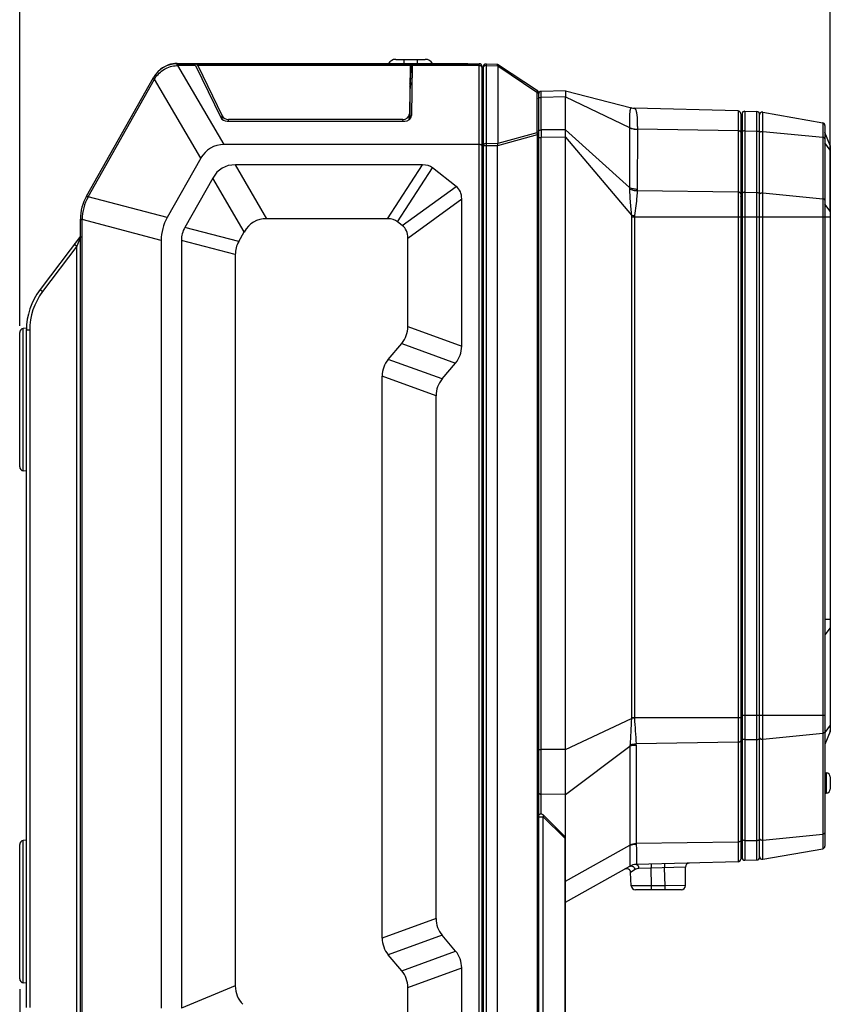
# Model space of a CAD drawing. Header units: millimetres. Extents: x 41 to 356, y 46 to 372.
# Tile 10 of 22: x 189 to 249, y 187 to 260. Entities that reach past the tile are written whole.
import ezdxf
from ezdxf.enums import TextEntityAlignment as Align

# ---------------------------------------------------------------- set-up
doc = ezdxf.new("R2010")
doc.units = ezdxf.units.MM
doc.header["$LTSCALE"] = 23.1
doc.layers.get('0').update_dxf_attribs({"linetype": 'CONTINUOUS'})
doc.layers.add('00_COMPONENTS', color=7, linetype='CONTINUOUS')
doc.layers.add('51__DRAFT_DIMS', color=7, linetype='CONTINUOUS')
doc.styles.get("Standard").update_dxf_attribs({"font": 'simfang.ttf'})
doc.dimstyles.new('DIMSTYLE_1', dxfattribs={"dimtxt": 3, "dimasz": 3, "dimexe": 2.5, "dimexo": 0.5, "dimgap": 0.75, "dimtad": 1, "dimdsep": 46, "dimtxsty": 'STANDARD', "dimblk": '_FILLED', "dimblk1": '_FILLED', "dimblk2": '_FILLED', "dimcen": 0.09, "dimclrt": 3, "dimazin": 2, "dimtp": 0.3, "dimtm": 0.3, "dimtfac": 1, "dimtofl": 0, "dimtmove": 0, "dimatfit": 3, "dimldrblk": '_FILLED', "dimfxl": 1, "dimtolj": 1, "dimarcsym": 0})
doc.dimstyles.new('DIMSTYLE_2', dxfattribs={"dimtxt": 3, "dimasz": 3, "dimexe": 2.5, "dimexo": 0.5, "dimgap": 0.75, "dimtad": 1, "dimdec": 1, "dimdsep": 46, "dimtxsty": 'STANDARD', "dimblk": '_FILLED', "dimblk1": '_FILLED', "dimblk2": '_FILLED', "dimcen": 0.09, "dimclrt": 3, "dimazin": 2, "dimtp": 0.3, "dimtm": 0.3, "dimtfac": 1, "dimtdec": 1, "dimtofl": 0, "dimtmove": 0, "dimatfit": 3, "dimldrblk": '_FILLED', "dimfxl": 1, "dimtolj": 1, "dimarcsym": 0})

# ---------------------------------------------------------------- blocks, each defined once
blk = doc.blocks.new('_FILLED')
at = {"color": 0, "linetype": 'ByBlock'}
blk.add_solid([(0, 0), (-1, 0.167), (-1, -0.167)], dxfattribs=at)
blk = doc.blocks.new('*D3')
at = {"layer": '51__DRAFT_DIMS', "color": 4, "transparency": 16777216}
for p, q in [((189.09, 237.434), (189.09, 276.963)), ((249.24, 246.008), (249.24, 276.963)), ((189.09, 274.463), (219.165, 274.463)), ((249.24, 274.463), (219.165, 274.463))]:
    blk.add_line(p, q, dxfattribs=at)
at = {"layer": '51__DRAFT_DIMS', "color": 4, "transparency": 16777216, "xscale": 3, "yscale": 3, "zscale": 3, "rotation": 180}
blk.add_blockref('_FILLED', (189.09, 274.463), dxfattribs=at)
at = {"layer": '51__DRAFT_DIMS', "color": 4, "transparency": 16777216, "xscale": 3, "yscale": 3, "zscale": 3}
blk.add_blockref('_FILLED', (249.24, 274.463), dxfattribs=at)
at = {"layer": '51__DRAFT_DIMS', "color": 3, "transparency": 16777216}
blk.add_text('60.2', height=3, dxfattribs=at).set_placement((219.165, 275.213), align=Align.CENTER)
blk = doc.blocks.new('*D4')
at = {"layer": '51__DRAFT_DIMS', "color": 4, "transparency": 16777216}
for p, q in [((189.09, 188.205), (189.09, 128.954)), ((229.59, 174.178), (229.59, 128.954)), ((189.09, 131.454), (209.34, 131.454)), ((229.59, 131.454), (209.34, 131.454))]:
    blk.add_line(p, q, dxfattribs=at)
at = {"layer": '51__DRAFT_DIMS', "color": 4, "transparency": 16777216, "xscale": 3, "yscale": 3, "zscale": 3, "rotation": 180}
blk.add_blockref('_FILLED', (189.09, 131.454), dxfattribs=at)
at = {"layer": '51__DRAFT_DIMS', "color": 4, "transparency": 16777216, "xscale": 3, "yscale": 3, "zscale": 3}
blk.add_blockref('_FILLED', (229.59, 131.454), dxfattribs=at)
at = {"layer": '51__DRAFT_DIMS', "color": 3, "transparency": 16777216}
blk.add_text('40.5', height=3, dxfattribs=at).set_placement((209.34, 132.204), align=Align.CENTER)

msp = doc.modelspace()

# ---------------------------------------------------------------- linework, layer by layer
at = {"layer": '00_COMPONENTS', "color": 4}
for p, q in [((200.752, 256.749), (200.834, 256.751)), ((200.781, 256.91), (200.781, 256.885)), ((200.834, 256.885), (200.834, 256.751)), ((204.258, 250.885), (200.834, 256.751)), ((202.138, 256.751), (200.834, 256.751)), ((218.061, 256.751), (202.299, 256.751)), ((217.59, 257.21), (217.59, 256.91)), ((218.1, 255.492), (218.153, 256.885)), ((223.19, 256.751), (218.211, 256.751)), ((218.59, 257.21), (218.59, 256.91)), ((220.49, 256.885), (220.49, 256.91)), ((223.19, 168.885), (223.19, 256.885)), ((223.694, 256.881), (223.694, 168.888)), ((223.694, 256.749), (224.556, 256.741)), ((224.561, 256.719), (227.463, 254.784)), ((198.979, 255.802), (199.095, 255.736)), ((199.095, 255.736), (199.137, 255.806)), ((194.168, 247.014), (199.095, 255.736)), ((202.519, 249.87), (199.095, 255.736)), ((218.041, 255.316), (218.069, 255.344)), ((218.1, 255.492), (218.069, 255.051)), ((227.463, 254.784), (227.463, 251.768)), ((229.59, 254.422), (227.787, 254.39)), ((227.787, 251.974), (227.787, 254.39)), ((229.59, 254.422), (234.331, 252.15)), ((234.703, 253.582), (234.709, 253.58)), ((204.106, 252.77), (204.122, 253.01)), ((242.395, 253.38), (242.395, 197.654)), ((242.895, 253.367), (242.895, 197.772)), ((243.795, 197.795), (243.795, 253.344)), ((244.225, 197.842), (244.225, 253.297)), ((204.578, 252.626), (204.586, 252.75)), ((217.509, 252.75), (217.497, 252.626)), ((234.331, 252.14), (234.33, 247.701)), ((248.675, 252.512), (248.675, 198.627)), ((227.499, 251.608), (224.539, 250.804)), ((227.463, 251.768), (224.558, 250.979)), ((227.499, 251.608), (227.499, 174.161)), ((227.59, 251.608), (227.499, 251.608)), ((227.59, 251.42), (227.787, 251.42)), ((229.59, 251.984), (227.787, 251.974)), ((229.59, 251.429), (227.787, 251.42)), ((227.787, 201.202), (227.787, 251.42)), ((229.59, 251.984), (234.33, 247.701)), ((229.59, 251.429), (234.488, 245.646)), ((234.922, 252.022), (234.921, 247.583)), ((242.395, 251.913), (234.922, 252.022)), ((242.895, 251.906), (243.795, 251.893)), ((244.225, 251.867), (248.675, 251.432)), ((224.538, 250.794), (223.49, 250.794)), ((224.554, 250.95), (223.694, 250.958)), ((249.226, 250.481), (248.84, 251.016)), ((249.226, 250.809), (249.226, 207.337)), ((223.49, 250.4), (223.39, 250.4)), ((207.435, 245.385), (205.1, 249.385)), ((216.392, 245.385), (218.987, 249.385)), ((217.135, 245.152), (219.731, 249.152)), ((205.745, 244.399), (203.411, 248.399)), ((217.48, 244.882), (221.48, 247.785)), ((194.052, 247.08), (194.168, 247.014)), ((194.159, 246.997), (194.168, 247.014)), ((200.035, 245.472), (194.168, 247.014)), ((242.395, 247.353), (234.918, 247.462)), ((242.895, 247.346), (243.795, 247.333)), ((244.225, 247.307), (248.675, 246.872)), ((217.89, 243.949), (221.89, 246.851)), ((249.226, 245.94), (248.84, 246.475)), ((193.59, 245.323), (193.724, 245.323)), ((193.724, 245.323), (193.724, 245.343)), ((193.724, 184.364), (193.724, 245.323)), ((199.59, 243.78), (193.724, 245.323)), ((234.481, 245.525), (234.481, 208.354)), ((234.481, 245.525), (242.59, 245.525)), ((234.703, 245.525), (234.703, 208.354)), ((242.59, 245.257), (242.69, 245.257)), ((242.69, 245.525), (248.84, 245.525)), ((249.24, 245.508), (248.84, 245.508)), ((205.341, 243.683), (201.341, 244.734)), ((193.606, 244.004), (193.332, 243.339)), ((193.531, 243.822), (193.522, 243.801)), ((193.606, 184.364), (193.606, 244.004)), ((205.09, 242.729), (201.09, 243.78)), ((193.332, 243.339), (190.79, 239.971)), ((193.332, 184.364), (193.332, 243.339)), ((189.359, 226.676), (189.359, 237.233)), ((189.831, 237.11), (189.59, 237.11)), ((189.831, 237.11), (189.831, 186.834)), ((217.89, 237.377), (221.89, 235.921)), ((217.436, 236.129), (221.436, 234.674)), ((220.444, 233.491), (216.444, 234.947)), ((219.99, 232.244), (215.99, 233.7)), ((249.24, 215.63), (248.84, 215.63)), ((249.226, 215.032), (248.84, 214.497)), ((229.59, 205.991), (234.482, 208.303)), ((234.481, 208.354), (242.59, 208.354)), ((242.59, 208.543), (248.84, 208.543)), ((249.226, 207.799), (248.84, 207.264)), ((244.225, 206.76), (248.675, 207.196)), ((229.59, 202.662), (234.375, 206.25)), ((234.375, 206.25), (234.375, 198.941)), ((242.395, 206.525), (234.834, 206.415)), ((234.837, 206.321), (234.837, 199.011)), ((242.895, 206.721), (243.795, 206.734)), ((227.59, 206), (227.787, 206)), ((227.787, 203.234), (227.787, 206)), ((229.59, 205.991), (227.787, 206)), ((248.94, 204.255), (248.94, 202.755)), ((229.59, 202.662), (227.787, 202.672)), ((227.59, 201.002), (227.932, 201.002)), ((227.932, 174.194), (227.932, 201.002)), ((229.532, 199.402), (227.932, 201.002)), ((244.225, 199.272), (248.675, 199.707)), ((189.359, 188.676), (189.359, 199.233)), ((229.532, 199.402), (229.532, 174.678)), ((229.532, 199.402), (229.59, 199.402)), ((229.59, 196.207), (234.376, 198.887)), ((242.395, 199.121), (234.837, 199.011)), ((242.895, 199.233), (243.795, 199.246)), ((234.375, 197.329), (234.376, 197.329)), ((234.838, 197.456), (234.837, 197.456)), ((235.94, 197.485), (235.948, 197.193)), ((236.94, 197.511), (236.947, 197.219)), ((234.754, 197.081), (234.423, 196.86)), ((238.49, 197.26), (235.025, 197.169)), ((235.983, 195.877), (235.948, 197.193)), ((236.983, 195.877), (236.947, 197.219)), ((235.983, 195.877), (234.475, 195.869)), ((235.983, 195.585), (235.983, 195.877)), ((236.983, 195.877), (235.983, 195.877)), ((238.49, 195.885), (236.983, 195.877)), ((236.983, 195.585), (236.983, 195.877)), ((219.99, 193.455), (215.99, 191.999)), ((220.444, 192.208), (216.444, 190.752)), ((217.436, 189.57), (221.436, 191.026)), ((217.89, 188.322), (221.89, 189.778)), ((205.09, 188.452), (201.09, 186.795))]:
    msp.add_line(p, q, dxfattribs=at)
at = {"layer": '00_COMPONENTS', "color": 7}
for p, q in [((200.758, 256.885), (223.19, 256.885)), ((200.781, 256.91), (222.34, 256.91)), ((202.138, 256.751), (204.022, 252.885)), ((202.299, 256.751), (204.122, 253.01)), ((216.999, 257.21), (219.181, 257.21)), ((218.061, 256.751), (218.009, 253.161)), ((218.211, 256.751), (218.157, 253.037)), ((222.34, 256.885), (222.34, 256.91)), ((223.39, 256.685), (223.39, 169.085)), ((223.49, 256.681), (223.49, 169.088)), ((223.694, 256.881), (224.539, 256.866)), ((224.54, 256.866), (227.501, 254.892)), ((224.556, 256.741), (224.558, 256.741)), ((224.558, 256.741), (224.558, 250.979)), ((194.043, 247.063), (199.016, 255.868)), ((218.069, 255.051), (218.069, 255.344)), ((218.069, 252.806), (218.069, 255.051)), ((227.59, 254.725), (227.59, 171.044)), ((229.59, 254.867), (227.787, 254.836)), ((229.59, 254.867), (229.59, 254.422)), ((229.59, 254.867), (234.486, 253.611)), ((229.59, 251.984), (229.59, 254.422)), ((242.395, 253.38), (234.703, 253.582)), ((218.008, 253.135), (217.969, 252.717)), ((242.59, 253.18), (242.59, 197.854)), ((242.69, 253.167), (242.69, 197.972)), ((242.895, 253.367), (243.795, 253.344)), ((243.99, 197.995), (243.99, 253.144)), ((244.225, 253.297), (248.675, 252.512)), ((204.485, 252.626), (217.657, 252.626)), ((217.509, 252.75), (204.586, 252.75)), ((248.84, 252.315), (248.84, 198.824)), ((229.59, 173.017), (229.59, 251.984)), ((249.226, 250.809), (248.84, 251.773)), ((223.19, 250.885), (204.258, 250.885)), ((224.538, 174.975), (224.538, 250.794)), ((249.24, 250.735), (249.24, 207.412)), ((202.519, 249.87), (200.035, 245.472)), ((218.987, 249.385), (205.1, 249.385)), ((221.48, 247.785), (219.731, 249.152)), ((203.411, 248.399), (201.341, 244.734)), ((221.89, 235.921), (221.89, 246.851)), ((193.59, 244.064), (193.59, 245.342)), ((216.392, 245.385), (207.435, 245.385)), ((217.48, 244.882), (217.135, 245.152)), ((193.59, 244.085), (190.599, 240.122)), ((205.341, 243.683), (205.745, 244.399)), ((199.59, 243.78), (199.59, 186.794)), ((201.09, 243.78), (201.09, 186.795)), ((217.89, 237.377), (217.89, 243.949)), ((205.09, 242.729), (205.09, 188.452)), ((189.09, 226.975), (189.09, 236.934)), ((189.592, 237.257), (189.359, 237.233)), ((189.59, 186.834), (189.59, 237.162)), ((216.444, 234.947), (217.436, 236.129)), ((220.444, 233.491), (221.436, 234.674)), ((215.99, 191.999), (215.99, 233.7)), ((219.99, 193.455), (219.99, 232.244)), ((189.59, 226.652), (189.359, 226.676)), ((249.226, 207.337), (248.84, 206.373)), ((248.84, 204.255), (248.94, 204.255)), ((249.24, 203.955), (249.24, 203.055)), ((248.84, 202.755), (248.94, 202.755)), ((229.532, 199.543), (227.932, 201.143)), ((189.09, 188.975), (189.09, 198.934)), ((189.59, 199.257), (189.359, 199.233)), ((244.225, 197.842), (248.675, 198.627)), ((229.59, 194.65), (234.376, 197.329)), ((242.395, 197.654), (234.837, 197.456)), ((242.895, 197.772), (243.795, 197.795)), ((234.475, 195.869), (234.423, 196.86)), ((238.49, 195.885), (238.49, 197.26)), ((238.19, 195.585), (234.775, 195.585)), ((221.436, 191.026), (220.444, 192.208)), ((217.436, 189.57), (216.444, 190.752)), ((221.89, 178.898), (221.89, 189.778)), ((189.59, 188.652), (189.359, 188.676)), ((217.89, 181.8), (217.89, 188.322))]:
    msp.add_line(p, q, dxfattribs=at)
at = {"layer": '00_COMPONENTS', "color": 4}
msp.add_lwpolyline([(193.522, 243.801), (193.503, 243.754), (193.482, 243.702)], dxfattribs=at)
at = {"layer": '00_COMPONENTS', "color": 7}
for centre, radius, start, end in [((200.758, 254.885), 2, 90, 150.54083), ((200.781, 254.935), 1.975, 90, 128.66968), ((216.999, 256.585), 0.625, 90, 148.66775), ((219.181, 256.585), 0.625, 31.33225, 90), ((223.19, 256.685), 0.2, 0, 90), ((223.69, 256.681), 0.2, 89, 180), ((224.89, 256.806), 0.34, 189.68091, 191.03332), ((223.29, 255.581), 0.2, 300.00668, 360), ((227.39, 254.725), 0.2, 0, 56.30993), ((227.79, 254.636), 0.2, 91, 180), ((234.729, 254.581), 1, 255.61337, 268.5), ((242.39, 253.18), 0.2, 0, 88.5), ((242.89, 253.167), 0.2, 88.5, 180), ((243.79, 253.144), 0.2, 0, 88.5), ((244.19, 253.1), 0.2, 80, 180), ((242.49, 252.596), 0.2, 300.00969, 360), ((248.64, 252.315), 0.2, 0, 80), ((249.04, 250.735), 0.2, 0, 21.80141), ((197.09, 245.342), 3.5, 150.54083, 180), ((194.59, 237.11), 5, 142.95753, 180), ((189.39, 236.934), 0.3, 96, 180), ((189.39, 226.975), 0.3, 180, 264), ((249.04, 207.412), 0.2, 338.19859, 360), ((248.94, 203.955), 0.3, 0, 90), ((248.94, 203.055), 0.3, 270, 360), ((227.79, 201.002), 0.2, 45, 180), ((229.39, 199.402), 0.2, 0, 45), ((189.39, 198.934), 0.3, 96, 180), ((248.64, 198.824), 0.2, 280, 360), ((242.49, 198.543), 0.2, 0, 59.99031), ((244.19, 198.039), 0.2, 180, 280), ((234.863, 196.456), 1, 91.5, 119.24883), ((238.79, 197.26), 0.3, 91.5, 180), ((242.39, 197.854), 0.2, 271.5, 360), ((242.89, 197.972), 0.2, 180, 271.5), ((243.79, 197.995), 0.2, 271.5, 360), ((234.124, 196.845), 0.3, 3, 119.24883), ((234.775, 195.885), 0.3, 183, 270), ((238.19, 195.885), 0.3, 270, 360), ((189.39, 188.975), 0.3, 180, 264)]:
    msp.add_arc(centre, radius, start, end, dxfattribs=at)
at = {"layer": '00_COMPONENTS', "color": 4}
for centre, radius, start, end in [((234.732, 254.569), 0.989, 255.61484, 268.6442), ((482.996, 251.697), 255.21, 179.93774, 180.06226), ((244.052, 247.198), 0.0617, 174.53876, 179.99171), ((197.202, 245.312), 3.478, 151.04124, 179.49959), ((235.526, 245.524), 1.045, 173.33478, 179.98666), ((238.471, 277.667), 32.268, 262.90925, 263.30758), ((235.339, 245.524), 0.635, 171.44742, 179.97114), ((194.581, 237.11), 4.75, 142.95753, 180), ((235.52, 208.354), 1.039, 180.00102, 182.82502), ((238.463, 132.583), 75.825, 92.84123, 93.00974), ((235.332, 208.354), 0.629, 180.00221, 183.63119), ((436.679, 221.176), 202.384, 183.64379, 184.18255), ((244.052, 206.87), 0.0617, 180.00829, 185.46124), ((233.104, 206.388), 1.278, 353.83249, 357.39255), ((233.174, 206.321), 1.663, 359.98131, 3.24197), ((236.015, 198.941), 1.64, 179.99773, 181.8586), ((235.826, 199.011), 0.989, 179.99447, 182.39306), ((234.456, 197.184), 0.166, 115.46264, 119.24592), ((234.864, 196.458), 0.999, 91.47716, 119.24806)]:
    msp.add_arc(centre, radius, start, end, dxfattribs=at)
at = {"layer": '00_COMPONENTS', "color": 7}
for centre, major_axis, ratio, start_param, end_param in [((202.126, 256.585), (-0.101, 0.299), 0.232074, -1.060659, -0.077865), ((202.288, 256.585), (-0.101, 0.299), 0.232072, -1.060659, -0.077865), ((218.046, 256.585), (0.012, 0.3), 0.035654, -0.981424, 0.001369), ((218.196, 256.585), (0.012, 0.3), 0.035656, -0.981424, 0.00137), ((225.249, 256.591), (0.689, -0.165), 0.307877, -3.06782, -2.972477), ((217.569, 255.051), (0.501, 0.001), 0.680615, -0.001179, 0.351102), ((217.569, 255.344), (0.501, 0.001), 0.680615, -0.001179, 0.326445), ((204.485, 253.042), (0.5, 0), 0.831442, -2.756624, -1.5708), ((204.586, 253.166), (0.5, 0), 0.831443, -2.756623, -1.570796), ((217.509, 253.166), (0.501, 0), 0.830971, -1.570796, -0.012096), ((217.657, 253.042), (0.501, 0), 0.830971, 4.712386, 6.271089), ((206.88, 244.395), (3.637, -6.231), 0.498973, 2.8582, 3.424985), ((224.961, 250.794), (0.422, 0), 0.649116, 3.10401, 3.141593), ((223.693, 250.619), (0.858, 0.393), 0.276052, -0.223051, -0.125837), ((223.22, 216.4), (-19.108, 32.737), 0.211051, -0.122564, 0.122564), ((206.397, 228.769), (13.26, 20.435), 0.205253, -0.018032, 0.132405), ((201.275, 232.771), (20.405, 14.808), 0.198319, -0.142933, 0.056928), ((210.767, 241.746), (11.065, -2.909), 0.541887, 3.000084, 3.283101), ((225.554, 212.4), (19.108, -32.737), 0.211051, 3.019028, 3.264157), ((203.802, 224.769), (-13.26, -20.435), 0.205253, 3.12356, 3.273998), ((197.275, 229.869), (-20.405, -14.808), 0.198319, 2.998659, 3.19852), ((234.075, 235.619), (32.922, -8.655), 0.235012, 3.079887, 3.203298), ((238.075, 234.567), (32.922, -8.655), 0.235012, 3.079887, 3.203298), ((184.905, 248.676), (-32.871, 11.964), 0.228697, 3.058545, 3.22464), ((188.905, 247.22), (32.871, -11.964), 0.228697, -0.083047, 0.083047), ((248.975, 222.401), (32.871, -11.964), 0.228697, 3.058545, 3.22464), ((252.975, 220.945), (32.871, -11.964), 0.228697, 3.058545, 3.22464), ((252.975, 204.754), (32.871, 11.964), 0.228697, 3.058545, 3.22464), ((248.975, 203.299), (32.871, 11.964), 0.228697, 3.058545, 3.22464), ((188.905, 178.479), (32.871, 11.964), 0.228697, -0.083047, 0.083047), ((184.905, 177.023), (-32.871, -11.964), 0.228697, 3.058545, 3.22464), ((238.075, 201.311), (32.842, 13.604), 0.225045, 3.048645, 3.234541)]:
    msp.add_ellipse(centre, major_axis=major_axis, ratio=ratio, start_param=start_param, end_param=end_param, dxfattribs=at)
at = {"layer": '00_COMPONENTS', "color": 4}
for points, knots in [([(199.137, 255.806), (199.221, 255.945), (199.425, 256.202), (199.815, 256.499), (200.266, 256.693), (200.59, 256.744), (200.752, 256.749)], [0, 0, 0, 0, 0.249986, 0.499998, 0.75001, 1, 1, 1, 1]), ([(200.758, 256.885), (200.757, 256.885), (200.757, 256.883), (200.757, 256.882), (200.756, 256.879), (200.756, 256.875), (200.755, 256.87), (200.755, 256.861), (200.754, 256.847), (200.754, 256.827), (200.753, 256.804), (200.752, 256.777), (200.752, 256.759), (200.752, 256.749)], [0, 0, 0, 0, 0.00521, 0.018244, 0.039536, 0.069082, 0.106797, 0.15255, 0.267456, 0.412073, 0.584181, 0.781177, 1, 1, 1, 1]), ([(223.39, 256.64), (223.39, 256.647), (223.387, 256.663), (223.375, 256.684), (223.356, 256.703), (223.321, 256.726), (223.265, 256.746), (223.216, 256.751), (223.19, 256.751)], [0, 0, 0, 0, 0.08844, 0.183869, 0.29103, 0.411811, 0.690209, 1, 1, 1, 1]), ([(223.694, 256.749), (223.668, 256.749), (223.618, 256.744), (223.561, 256.725), (223.525, 256.702), (223.505, 256.682), (223.493, 256.661), (223.49, 256.645), (223.49, 256.638)], [0, 0, 0, 0, 0.309489, 0.588285, 0.709253, 0.816471, 0.911792, 1, 1, 1, 1]), ([(199.016, 255.868), (199.016, 255.868), (199.017, 255.868), (199.019, 255.868), (199.022, 255.867), (199.025, 255.865), (199.03, 255.863), (199.038, 255.859), (199.05, 255.853), (199.068, 255.844), (199.088, 255.833), (199.112, 255.82), (199.128, 255.811), (199.137, 255.806)], [0, 0, 0, 0, 0.00521, 0.018244, 0.039536, 0.069082, 0.106797, 0.15255, 0.267456, 0.412073, 0.584181, 0.781177, 1, 1, 1, 1]), ([(223.49, 255.271), (223.49, 255.261), (223.485, 255.24), (223.463, 255.213), (223.431, 255.19), (223.405, 255.179), (223.39, 255.175)], [0, 0, 0, 0, 0.20057, 0.42752, 0.694057, 1, 1, 1, 1]), ([(227.501, 254.892), (227.501, 254.891), (227.501, 254.891), (227.501, 254.889), (227.5, 254.887), (227.499, 254.884), (227.498, 254.88), (227.496, 254.875), (227.494, 254.869), (227.491, 254.86), (227.486, 254.846), (227.479, 254.828), (227.471, 254.807), (227.466, 254.792), (227.463, 254.784)], [0, 0, 0, 0, 0.004982, 0.018077, 0.03943, 0.06899, 0.106664, 0.152319, 0.205792, 0.266896, 0.411113, 0.582955, 0.78014, 1, 1, 1, 1]), ([(227.59, 254.681), (227.59, 254.686), (227.589, 254.698), (227.582, 254.714), (227.57, 254.73), (227.549, 254.75), (227.513, 254.77), (227.481, 254.78), (227.463, 254.784)], [0, 0, 0, 0, 0.095147, 0.194848, 0.302717, 0.420988, 0.690616, 1, 1, 1, 1]), ([(227.59, 254.279), (227.59, 254.287), (227.593, 254.302), (227.605, 254.323), (227.623, 254.342), (227.658, 254.365), (227.713, 254.385), (227.761, 254.39), (227.787, 254.39)], [0, 0, 0, 0, 0.08868, 0.184225, 0.291336, 0.411936, 0.689937, 1, 1, 1, 1]), ([(227.787, 254.39), (227.787, 254.423), (227.787, 254.485), (227.786, 254.572), (227.786, 254.639), (227.786, 254.686), (227.786, 254.716), (227.786, 254.743), (227.786, 254.767), (227.786, 254.788), (227.786, 254.802), (227.786, 254.812), (227.786, 254.818), (227.786, 254.824), (227.787, 254.828), (227.787, 254.831), (227.787, 254.833), (227.787, 254.834), (227.787, 254.835), (227.787, 254.835), (227.787, 254.836), (227.787, 254.836)], [0, 0, 0, 0, 0.219576, 0.417058, 0.589486, 0.665473, 0.734252, 0.795564, 0.849177, 0.89489, 0.932529, 0.948277, 0.961955, 0.97355, 0.983054, 0.990455, 0.995748, 0.997602, 0.998928, 0.999726, 1, 1, 1, 1]), ([(234.477, 253.613), (234.473, 253.613), (234.465, 253.613), (234.45, 253.608), (234.432, 253.593), (234.414, 253.565), (234.399, 253.526), (234.385, 253.475), (234.373, 253.412), (234.363, 253.337), (234.355, 253.249), (234.348, 253.149), (234.34, 252.993), (234.335, 252.822), (234.332, 252.637), (234.33, 252.483), (234.33, 252.32), (234.33, 252.208), (234.33, 252.151)], [0, 0, 0, 0, 0.007426, 0.014864, 0.031423, 0.052667, 0.080273, 0.115134, 0.157729, 0.208286, 0.266866, 0.333405, 0.407737, 0.578741, 0.674755, 0.777239, 0.885802, 1, 1, 1, 1]), ([(234.486, 253.611), (234.486, 253.611), (234.482, 253.612), (234.479, 253.613), (234.477, 253.613)], [0, 0, 0, 0, 0.256057, 1, 1, 1, 1]), ([(234.709, 253.58), (234.718, 253.578), (234.738, 253.569), (234.764, 253.543), (234.787, 253.506), (234.809, 253.457), (234.828, 253.396), (234.846, 253.324), (234.861, 253.24), (234.881, 253.106), (234.899, 252.913), (234.911, 252.702), (234.917, 252.514), (234.92, 252.36), (234.922, 252.198), (234.922, 252.087), (234.922, 252.03)], [0, 0, 0, 0, 0.018426, 0.040275, 0.067317, 0.100472, 0.140184, 0.186649, 0.239914, 0.29993, 0.439686, 0.604429, 0.695533, 0.792053, 0.893662, 1, 1, 1, 1]), ([(234.331, 252.15), (234.332, 252.15), (234.332, 252.149), (234.333, 252.147), (234.333, 252.146), (234.332, 252.145), (234.331, 252.144), (234.331, 252.143), (234.33, 252.142), (234.331, 252.141), (234.331, 252.14)], [0, 0, 0, 0, 0.160369, 0.313839, 0.428978, 0.527647, 0.63267, 0.739335, 0.862753, 1, 1, 1, 1]), ([(234.331, 252.15), (234.374, 252.131), (234.466, 252.098), (234.662, 252.048), (234.817, 252.032), (234.922, 252.03)], [0, 0, 0, 0, 0.234094, 0.481481, 1, 1, 1, 1]), ([(234.331, 252.14), (234.374, 252.121), (234.466, 252.088), (234.662, 252.039), (234.817, 252.023), (234.922, 252.022)], [0, 0, 0, 0, 0.233884, 0.481214, 1, 1, 1, 1]), ([(227.463, 251.768), (227.471, 251.743), (227.486, 251.69), (227.496, 251.636), (227.499, 251.608)], [0, 0, 0, 0, 0.487586, 1, 1, 1, 1]), ([(227.59, 251.665), (227.59, 251.67), (227.589, 251.682), (227.582, 251.698), (227.57, 251.714), (227.549, 251.734), (227.513, 251.754), (227.481, 251.764), (227.463, 251.768)], [0, 0, 0, 0, 0.095147, 0.194848, 0.302717, 0.420987, 0.690616, 1, 1, 1, 1]), ([(227.59, 251.863), (227.59, 251.87), (227.593, 251.886), (227.605, 251.907), (227.623, 251.926), (227.658, 251.949), (227.713, 251.968), (227.761, 251.974), (227.787, 251.974)], [0, 0, 0, 0, 0.08868, 0.184225, 0.291336, 0.411936, 0.689937, 1, 1, 1, 1]), ([(234.922, 252.03), (234.922, 252.029), (234.922, 252.028), (234.922, 252.026), (234.922, 252.024), (234.922, 252.022), (234.922, 252.022)], [0, 0, 0, 0, 0.250861, 0.500261, 0.750306, 1, 1, 1, 1]), ([(242.59, 251.802), (242.59, 251.809), (242.587, 251.824), (242.576, 251.845), (242.557, 251.864), (242.523, 251.887), (242.468, 251.907), (242.421, 251.913), (242.395, 251.913)], [0, 0, 0, 0, 0.088818, 0.184436, 0.291532, 0.412044, 0.689833, 1, 1, 1, 1]), ([(242.59, 251.382), (242.605, 251.387), (242.631, 251.397), (242.663, 251.42), (242.685, 251.447), (242.69, 251.468), (242.69, 251.478)], [0, 0, 0, 0, 0.305916, 0.572442, 0.7994, 1, 1, 1, 1]), ([(242.895, 251.906), (242.869, 251.906), (242.819, 251.902), (242.762, 251.882), (242.725, 251.859), (242.706, 251.84), (242.693, 251.818), (242.69, 251.802), (242.69, 251.795)], [0, 0, 0, 0, 0.309305, 0.588287, 0.709351, 0.816609, 0.911889, 1, 1, 1, 1]), ([(243.795, 251.893), (243.821, 251.892), (243.868, 251.887), (243.923, 251.867), (243.957, 251.844), (243.976, 251.825), (243.987, 251.804), (243.99, 251.789), (243.99, 251.782)], [0, 0, 0, 0, 0.310167, 0.587956, 0.708468, 0.815564, 0.911182, 1, 1, 1, 1]), ([(243.99, 251.764), (243.991, 251.766), (243.992, 251.776), (243.996, 251.786), (244, 251.792)], [0, 0, 0, 0, 0.242529, 1, 1, 1, 1]), ([(244, 251.792), (244.008, 251.806), (244.028, 251.824), (244.059, 251.842), (244.099, 251.858), (244.155, 251.869), (244.201, 251.869), (244.225, 251.867)], [0, 0, 0, 0, 0.19605, 0.311465, 0.4374, 0.712353, 1, 1, 1, 1]), ([(248.84, 251.322), (248.84, 251.329), (248.838, 251.342), (248.829, 251.361), (248.813, 251.379), (248.785, 251.401), (248.738, 251.421), (248.697, 251.429), (248.675, 251.432)], [0, 0, 0, 0, 0.091181, 0.188157, 0.295192, 0.414439, 0.68877, 1, 1, 1, 1]), ([(223.489, 250.776), (223.488, 250.767), (223.48, 250.748), (223.458, 250.724), (223.427, 250.704), (223.403, 250.695), (223.39, 250.69)], [0, 0, 0, 0, 0.202192, 0.4325, 0.698897, 1, 1, 1, 1]), ([(223.694, 250.958), (223.668, 250.958), (223.618, 250.954), (223.561, 250.934), (223.525, 250.911), (223.505, 250.892), (223.493, 250.87), (223.49, 250.855), (223.49, 250.847)], [0, 0, 0, 0, 0.309489, 0.588285, 0.709253, 0.816471, 0.911792, 1, 1, 1, 1]), ([(249.24, 250.44), (249.24, 250.447), (249.238, 250.462), (249.23, 250.475), (249.226, 250.481)], [0, 0, 0, 0, 0.48202, 1, 1, 1, 1]), ([(194.043, 247.063), (194.043, 247.063), (194.043, 247.063), (194.043, 247.063), (194.044, 247.062), (194.045, 247.062), (194.046, 247.061), (194.048, 247.06), (194.051, 247.058), (194.055, 247.056), (194.06, 247.053), (194.067, 247.049), (194.077, 247.043), (194.091, 247.035), (194.111, 247.024), (194.134, 247.011), (194.15, 247.001), (194.159, 246.997)], [0, 0, 0, 0, 0.001091, 0.004278, 0.009574, 0.016977, 0.026482, 0.03808, 0.067508, 0.10515, 0.150866, 0.20448, 0.265795, 0.410565, 0.582979, 0.780465, 1, 1, 1, 1]), ([(234.33, 247.701), (234.373, 247.682), (234.465, 247.649), (234.661, 247.6), (234.816, 247.584), (234.921, 247.583)], [0, 0, 0, 0, 0.233889, 0.48122, 1, 1, 1, 1]), ([(234.33, 247.701), (234.331, 247.684), (234.334, 247.65), (234.336, 247.616), (234.336, 247.599)], [0, 0, 0, 0, 0.500535, 1, 1, 1, 1]), ([(234.336, 247.599), (234.379, 247.579), (234.469, 247.543), (234.662, 247.488), (234.815, 247.467), (234.918, 247.462)], [0, 0, 0, 0, 0.235652, 0.483532, 1, 1, 1, 1]), ([(234.336, 247.599), (234.348, 247.284), (234.373, 246.801), (234.43, 246.15), (234.467, 245.814), (234.488, 245.646)], [0, 0, 0, 0, 0.482763, 0.739838, 1, 1, 1, 1]), ([(234.918, 247.462), (234.908, 247.319), (234.877, 246.946), (234.811, 246.331), (234.747, 245.86), (234.71, 245.619)], [0, 0, 0, 0, 0.230729, 0.60556, 1, 1, 1, 1]), ([(234.921, 247.583), (234.921, 247.563), (234.921, 247.522), (234.919, 247.482), (234.918, 247.462)], [0, 0, 0, 0, 0.500043, 1, 1, 1, 1]), ([(242.59, 247.242), (242.59, 247.249), (242.587, 247.264), (242.576, 247.285), (242.557, 247.304), (242.523, 247.327), (242.468, 247.347), (242.421, 247.353), (242.395, 247.353)], [0, 0, 0, 0, 0.088818, 0.184436, 0.291532, 0.412044, 0.689833, 1, 1, 1, 1]), ([(242.59, 247.045), (242.605, 247.049), (242.631, 247.06), (242.663, 247.082), (242.685, 247.11), (242.69, 247.131), (242.69, 247.141)], [0, 0, 0, 0, 0.305916, 0.572442, 0.7994, 1, 1, 1, 1]), ([(242.895, 247.346), (242.869, 247.346), (242.819, 247.342), (242.762, 247.322), (242.725, 247.299), (242.706, 247.28), (242.693, 247.258), (242.69, 247.242), (242.69, 247.235)], [0, 0, 0, 0, 0.309305, 0.588287, 0.709351, 0.816609, 0.911889, 1, 1, 1, 1]), ([(243.795, 247.333), (243.821, 247.332), (243.868, 247.327), (243.923, 247.307), (243.957, 247.284), (243.976, 247.265), (243.987, 247.244), (243.99, 247.229), (243.99, 247.222)], [0, 0, 0, 0, 0.310167, 0.587956, 0.708468, 0.815564, 0.911182, 1, 1, 1, 1]), ([(243.99, 247.204), (243.991, 247.206), (243.992, 247.216), (243.996, 247.226), (244, 247.232)], [0, 0, 0, 0, 0.242529, 1, 1, 1, 1]), ([(244, 247.232), (244.008, 247.246), (244.028, 247.264), (244.059, 247.282), (244.099, 247.298), (244.155, 247.309), (244.201, 247.309), (244.225, 247.307)], [0, 0, 0, 0, 0.19605, 0.311465, 0.4374, 0.712353, 1, 1, 1, 1]), ([(248.84, 246.762), (248.84, 246.769), (248.838, 246.782), (248.829, 246.801), (248.813, 246.819), (248.785, 246.841), (248.738, 246.861), (248.697, 246.869), (248.675, 246.872)], [0, 0, 0, 0, 0.091181, 0.188157, 0.295192, 0.414439, 0.68877, 1, 1, 1, 1]), ([(249.24, 245.899), (249.24, 245.906), (249.238, 245.921), (249.23, 245.934), (249.226, 245.94)], [0, 0, 0, 0, 0.48202, 1, 1, 1, 1]), ([(193.59, 245.342), (193.59, 245.342), (193.591, 245.342), (193.591, 245.342), (193.592, 245.342), (193.593, 245.342), (193.594, 245.342), (193.596, 245.342), (193.6, 245.342), (193.605, 245.342), (193.611, 245.342), (193.618, 245.342), (193.629, 245.342), (193.646, 245.342), (193.669, 245.343), (193.696, 245.343), (193.714, 245.343), (193.724, 245.343)], [0, 0, 0, 0, 0.001091, 0.004278, 0.009574, 0.016977, 0.026482, 0.03808, 0.067508, 0.10515, 0.150866, 0.20448, 0.265795, 0.410565, 0.582979, 0.780465, 1, 1, 1, 1]), ([(193.332, 243.339), (193.319, 243.348), (193.294, 243.367), (193.259, 243.395), (193.226, 243.42), (193.201, 243.44), (193.183, 243.453), (193.172, 243.462), (193.163, 243.47), (193.155, 243.476), (193.149, 243.481), (193.145, 243.485), (193.143, 243.487), (193.142, 243.488), (193.141, 243.489), (193.141, 243.489), (193.141, 243.489)], [0, 0, 0, 0, 0.196368, 0.384386, 0.557103, 0.708111, 0.77369, 0.83182, 0.881963, 0.923656, 0.956519, 0.980255, 0.988641, 0.994687, 0.998415, 1, 1, 1, 1]), ([(190.79, 239.971), (190.777, 239.981), (190.753, 239.999), (190.717, 240.027), (190.684, 240.052), (190.659, 240.072), (190.642, 240.086), (190.631, 240.094), (190.621, 240.102), (190.613, 240.108), (190.607, 240.114), (190.603, 240.117), (190.601, 240.119), (190.6, 240.12), (190.599, 240.121), (190.599, 240.121), (190.599, 240.122)], [0, 0, 0, 0, 0.196368, 0.384386, 0.557103, 0.708111, 0.77369, 0.83182, 0.881963, 0.923656, 0.956519, 0.980255, 0.988641, 0.994687, 0.998415, 1, 1, 1, 1]), ([(249.24, 215.073), (249.24, 215.066), (249.238, 215.051), (249.23, 215.038), (249.226, 215.032)], [0, 0, 0, 0, 0.48202, 1, 1, 1, 1]), ([(234.482, 208.303), (234.463, 207.961), (234.427, 207.304), (234.395, 206.646), (234.381, 206.329)], [0, 0, 0, 0, 0.518816, 1, 1, 1, 1]), ([(249.24, 207.84), (249.24, 207.833), (249.238, 207.818), (249.23, 207.805), (249.226, 207.799)], [0, 0, 0, 0, 0.48202, 1, 1, 1, 1]), ([(242.59, 207.245), (242.605, 207.241), (242.631, 207.23), (242.663, 207.207), (242.685, 207.18), (242.69, 207.159), (242.69, 207.149)], [0, 0, 0, 0, 0.305916, 0.572442, 0.7994, 1, 1, 1, 1]), ([(242.895, 206.721), (242.869, 206.721), (242.819, 206.726), (242.762, 206.745), (242.725, 206.768), (242.706, 206.788), (242.693, 206.809), (242.69, 206.825), (242.69, 206.832)], [0, 0, 0, 0, 0.309305, 0.588287, 0.709351, 0.816609, 0.911889, 1, 1, 1, 1]), ([(243.795, 206.734), (243.821, 206.735), (243.868, 206.74), (243.923, 206.76), (243.957, 206.783), (243.976, 206.802), (243.987, 206.823), (243.99, 206.838), (243.99, 206.845)], [0, 0, 0, 0, 0.310167, 0.587956, 0.708468, 0.815564, 0.911182, 1, 1, 1, 1]), ([(243.99, 206.864), (243.991, 206.861), (243.992, 206.851), (243.996, 206.842), (244, 206.835)], [0, 0, 0, 0, 0.242529, 1, 1, 1, 1]), ([(244, 206.835), (244.008, 206.821), (244.028, 206.803), (244.059, 206.785), (244.099, 206.769), (244.155, 206.758), (244.201, 206.758), (244.225, 206.76)], [0, 0, 0, 0, 0.19605, 0.311465, 0.4374, 0.712353, 1, 1, 1, 1]), ([(248.84, 207.305), (248.84, 207.298), (248.838, 207.285), (248.829, 207.266), (248.813, 207.248), (248.785, 207.226), (248.738, 207.206), (248.697, 207.198), (248.675, 207.196)], [0, 0, 0, 0, 0.091181, 0.188157, 0.295192, 0.414439, 0.68877, 1, 1, 1, 1]), ([(234.375, 206.25), (234.448, 206.273), (234.601, 206.307), (234.757, 206.32), (234.837, 206.321)], [0, 0, 0, 0, 0.488742, 1, 1, 1, 1]), ([(234.381, 206.329), (234.452, 206.354), (234.602, 206.393), (234.756, 206.411), (234.834, 206.415)], [0, 0, 0, 0, 0.490462, 1, 1, 1, 1]), ([(242.59, 206.636), (242.59, 206.629), (242.587, 206.614), (242.576, 206.593), (242.557, 206.574), (242.523, 206.551), (242.468, 206.531), (242.421, 206.526), (242.395, 206.525)], [0, 0, 0, 0, 0.088818, 0.184436, 0.291532, 0.412044, 0.689833, 1, 1, 1, 1]), ([(227.59, 202.783), (227.59, 202.776), (227.593, 202.76), (227.605, 202.739), (227.623, 202.72), (227.658, 202.697), (227.713, 202.678), (227.761, 202.672), (227.787, 202.672)], [0, 0, 0, 0, 0.088695, 0.184252, 0.29137, 0.411971, 0.689959, 1, 1, 1, 1]), ([(227.932, 201.002), (227.938, 201.015), (227.949, 201.042), (227.955, 201.081), (227.951, 201.117), (227.939, 201.136), (227.932, 201.143)], [0, 0, 0, 0, 0.302114, 0.567264, 0.795707, 1, 1, 1, 1]), ([(229.532, 199.543), (229.539, 199.536), (229.551, 199.517), (229.555, 199.481), (229.549, 199.442), (229.538, 199.415), (229.532, 199.402)], [0, 0, 0, 0, 0.204345, 0.432831, 0.697985, 1, 1, 1, 1]), ([(242.59, 200.15), (242.605, 200.146), (242.631, 200.135), (242.663, 200.112), (242.685, 200.085), (242.69, 200.064), (242.69, 200.054)], [0, 0, 0, 0, 0.305916, 0.572442, 0.7994, 1, 1, 1, 1]), ([(248.84, 199.817), (248.84, 199.81), (248.838, 199.797), (248.829, 199.778), (248.813, 199.76), (248.785, 199.738), (248.738, 199.717), (248.697, 199.709), (248.675, 199.707)], [0, 0, 0, 0, 0.091181, 0.188157, 0.295192, 0.414439, 0.68877, 1, 1, 1, 1]), ([(234.376, 198.887), (234.372, 198.773), (234.367, 198.557), (234.362, 198.293), (234.359, 198.101), (234.358, 197.972), (234.357, 197.853), (234.357, 197.746), (234.357, 197.65), (234.358, 197.567), (234.359, 197.496), (234.361, 197.437), (234.363, 197.392), (234.365, 197.362), (234.368, 197.345), (234.37, 197.337), (234.371, 197.333), (234.372, 197.33), (234.374, 197.329), (234.375, 197.329)], [0, 0, 0, 0, 0.219261, 0.416682, 0.506212, 0.589143, 0.665146, 0.733924, 0.795209, 0.848763, 0.894384, 0.931905, 0.961196, 0.982183, 0.989562, 0.994889, 0.996804, 0.998249, 1, 1, 1, 1]), ([(234.375, 198.941), (234.448, 198.963), (234.601, 198.998), (234.757, 199.01), (234.837, 199.011)], [0, 0, 0, 0, 0.488742, 1, 1, 1, 1]), ([(234.376, 198.887), (234.448, 198.912), (234.601, 198.951), (234.758, 198.967), (234.838, 198.97)], [0, 0, 0, 0, 0.489728, 1, 1, 1, 1]), ([(234.838, 198.97), (234.843, 198.861), (234.851, 198.653), (234.86, 198.359), (234.864, 198.136), (234.866, 197.977), (234.867, 197.874), (234.866, 197.781), (234.865, 197.7), (234.863, 197.63), (234.86, 197.572), (234.856, 197.525), (234.852, 197.495), (234.848, 197.476), (234.845, 197.467), (234.842, 197.46), (234.839, 197.457), (234.838, 197.456)], [0, 0, 0, 0, 0.216313, 0.411035, 0.581402, 0.656685, 0.725004, 0.786121, 0.839826, 0.885937, 0.924307, 0.954831, 0.97746, 0.985834, 0.992287, 0.996916, 1, 1, 1, 1]), ([(242.59, 199.232), (242.59, 199.225), (242.587, 199.21), (242.576, 199.189), (242.557, 199.17), (242.523, 199.147), (242.468, 199.127), (242.421, 199.121), (242.395, 199.121)], [0, 0, 0, 0, 0.088818, 0.184436, 0.291532, 0.412044, 0.689833, 1, 1, 1, 1]), ([(242.895, 199.233), (242.869, 199.233), (242.819, 199.237), (242.762, 199.257), (242.725, 199.28), (242.706, 199.299), (242.693, 199.321), (242.69, 199.337), (242.69, 199.344)], [0, 0, 0, 0, 0.309305, 0.588287, 0.709351, 0.816609, 0.911889, 1, 1, 1, 1]), ([(243.795, 199.246), (243.821, 199.247), (243.868, 199.252), (243.923, 199.272), (243.957, 199.295), (243.976, 199.314), (243.987, 199.335), (243.99, 199.35), (243.99, 199.357)], [0, 0, 0, 0, 0.310167, 0.587956, 0.708468, 0.815564, 0.911182, 1, 1, 1, 1]), ([(243.99, 199.375), (243.991, 199.373), (243.992, 199.363), (243.996, 199.353), (244, 199.347)], [0, 0, 0, 0, 0.242529, 1, 1, 1, 1]), ([(244, 199.347), (244.008, 199.333), (244.028, 199.314), (244.059, 199.297), (244.099, 199.281), (244.155, 199.27), (244.201, 199.27), (244.225, 199.272)], [0, 0, 0, 0, 0.19605, 0.311465, 0.4374, 0.712353, 1, 1, 1, 1]), ([(234.384, 197.334), (234.4, 197.342), (234.435, 197.352), (234.492, 197.351), (234.549, 197.335), (234.624, 197.293), (234.704, 197.211), (234.743, 197.126), (234.754, 197.081)], [0, 0, 0, 0, 0.104532, 0.214038, 0.33109, 0.456343, 0.724795, 1, 1, 1, 1]), ([(234.837, 197.456), (234.849, 197.456), (234.873, 197.453), (234.907, 197.437), (234.939, 197.41), (234.967, 197.374), (234.99, 197.33), (235.015, 197.262), (235.023, 197.207), (235.025, 197.169)], [0, 0, 0, 0, 0.093499, 0.19272, 0.301764, 0.422494, 0.554803, 0.697102, 1, 1, 1, 1]), ([(235.025, 197.169), (234.975, 197.167), (234.879, 197.15), (234.792, 197.107), (234.754, 197.081)], [0, 0, 0, 0, 0.519593, 1, 1, 1, 1])]:
    msp.add_open_spline(points, degree=3, knots=knots, dxfattribs=at)
at = {"layer": '00_COMPONENTS', "color": 7}
for points, knots in [([(224.555, 256.749), (224.552, 256.764), (224.55, 256.786), (224.548, 256.814), (224.547, 256.83), (224.546, 256.844), (224.545, 256.854), (224.543, 256.861), (224.541, 256.865), (224.54, 256.866)], [0, 0, 0, 0, 0.393476, 0.558047, 0.69856, 0.813456, 0.901655, 0.962999, 1, 1, 1, 1]), ([(218.1, 255.492), (218.1, 255.499), (218.096, 255.515), (218.085, 255.537), (218.067, 255.558), (218.053, 255.571), (218.044, 255.577)], [0, 0, 0, 0, 0.210244, 0.440607, 0.701665, 1, 1, 1, 1]), ([(223.39, 250.824), (223.39, 250.828), (223.388, 250.835), (223.382, 250.842), (223.373, 250.85), (223.356, 250.858), (223.332, 250.867), (223.302, 250.875), (223.267, 250.88), (223.23, 250.884), (223.204, 250.885), (223.19, 250.885)], [0, 0, 0, 0, 0.055374, 0.088594, 0.127041, 0.221626, 0.340708, 0.482568, 0.643485, 0.818134, 1, 1, 1, 1]), ([(224.554, 250.95), (224.551, 250.939), (224.547, 250.916), (224.542, 250.867), (224.54, 250.83), (224.539, 250.804)], [0, 0, 0, 0, 0.231312, 0.477896, 1, 1, 1, 1]), ([(193.59, 244.064), (193.59, 244.054), (193.594, 244.034), (193.601, 244.014), (193.606, 244.004)], [0, 0, 0, 0, 0.457996, 1, 1, 1, 1])]:
    msp.add_open_spline(points, degree=3, knots=knots, dxfattribs=at)

# ---------------------------------------------------------------- dimensions: what is measured, and where the dimension line sits
at = {"layer": '51__DRAFT_DIMS', "color": 4}
for base, p1, p2, dimstyle, picture, middle in [((249.24021874, 274.462645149), (189.09021874, 236.934431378), (249.24021874, 245.507903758), 'DIMSTYLE_2', '*D3', (219.097835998, 274.462645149)), ((229.59, 131.454), (189.09, 188.705), (229.59, 174.678), 'DIMSTYLE_1', '*D4', (209.244, 131.454))]:
    dim = msp.add_linear_dim(base=base, p1=p1, p2=p2, dimstyle=dimstyle, dxfattribs=at)
    dim.commit()
    dim.dimension.update_dxf_attribs({"geometry": picture, "text_midpoint": middle, "dimtype": 160})

doc.saveas('drawing.dxf')
